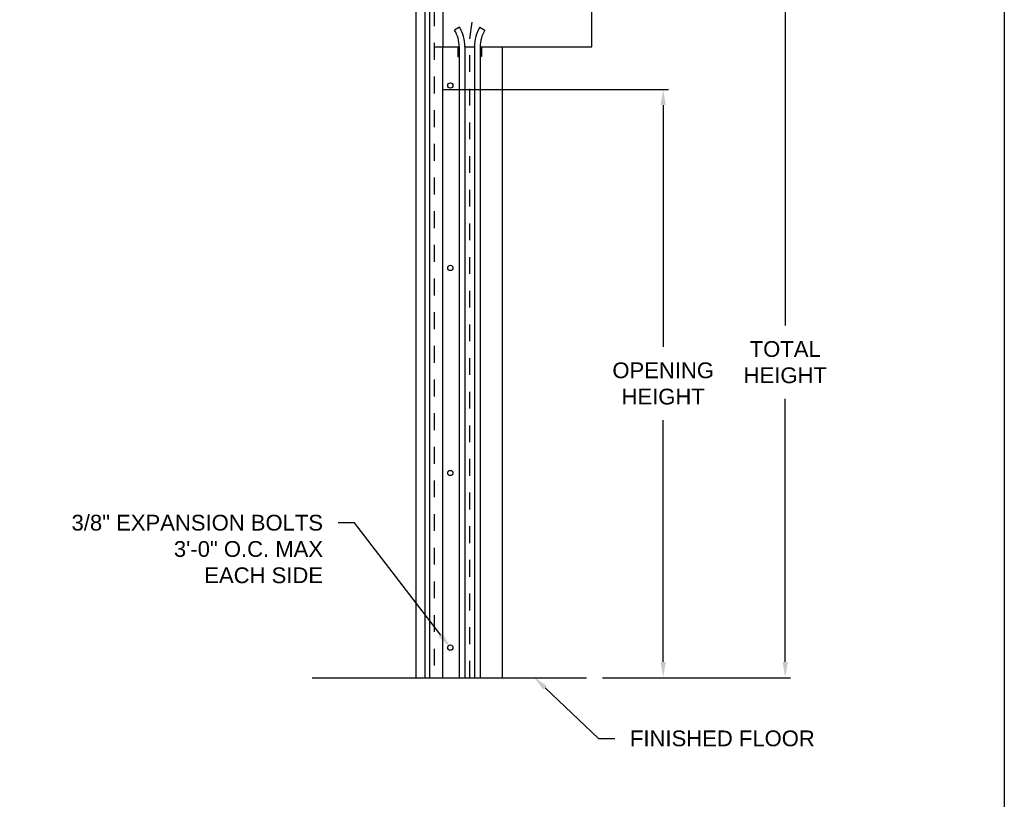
# Model space of a CAD drawing. Header units: inches. Extents: x 169.6 to 213.8, y 195 to 266.5.
# Tile 29 of 58: x 207.9 to 213.8, y 199.9 to 204.6. Entities that reach past the tile are written whole.
import ezdxf
from ezdxf import colors
from ezdxf.entities.mleader import LeaderData, LeaderLine
from ezdxf.math import Vec2, Vec3

# ---------------------------------------------------------------- set-up
doc = ezdxf.new("R2010")
doc.units = ezdxf.units.IN
doc.header["$LTSCALE"] = 0.25
doc.header["$MEASUREMENT"] = 0
doc.linetypes.add('HIDDEN', pattern=[0.375, 0.25, -0.125])
doc.linetypes.add('HIDDEN2', pattern=[0.1875, 0.125, -0.0625])
doc.layers.add('ANNOTATIONS', color=1, linetype='Continuous')
doc.layers.add('RHX RH F.O.H.', color=7, linetype='Continuous')
doc.styles.add('ARIAL', font='arial.ttf', dxfattribs={"height": 0.09375})
doc.dimstyles.new('STANDARD$0', dxfattribs={"dimtxt": 0.09375, "dimasz": 0.09375, "dimexe": 0.03125, "dimexo": 0.046875, "dimgap": 0.09, "dimtad": 0, "dimtih": 1, "dimtoh": 1, "dimdec": 4, "dimzin": 0, "dimdsep": 46, "dimtxsty": 'ARIAL', "dimcen": 0.09, "dimadec": 0, "dimazin": 0, "dimtfac": 1, "dimtdec": 4, "dimtofl": 0, "dimtmove": 0, "dimatfit": 1, "dimfxl": 1, "dimtolj": 1, "dimtzin": 0, "dimarcsym": 0})

# ---------------------------------------------------------------- blocks, each defined once
blk = doc.blocks.new('*D22')
at = {"layer": 'ANNOTATIONS', "color": 0, "lineweight": -2, "transparency": 16777216}
for p, q in [((210.4114, 204.1564), (211.7568, 204.1564)), ((211.7255, 204.0627), (211.7255, 202.6255)), ((211.7255, 200.7535), (211.7255, 202.1907)), ((211.3645, 200.6598), (211.7568, 200.6598))]:
    blk.add_line(p, q, dxfattribs=at)
at = {"layer": 'ANNOTATIONS', "color": 0, "transparency": 16777216}
for points in [[(211.7099, 204.0627), (211.7412, 204.0627), (211.7255, 204.1564)], [(211.7099, 200.7535), (211.7412, 200.7535), (211.7255, 200.6598)]]:
    blk.add_solid(points, dxfattribs=at)
at = {"layer": 'defpoints', "color": 0, "transparency": 16777216}
for p in [(210.3645, 204.1564), (211.7255, 204.1564), (211.3176, 200.6598)]:
    blk.add_point(p, dxfattribs=at)
at = {"layer": 'ANNOTATIONS', "color": 0, "transparency": 16777216, "insert": (211.7255, 202.4081), "char_height": 0.09375, "attachment_point": 5, "style": 'ARIAL'}
blk.add_mtext('\\A1;OPENING \\PHEIGHT', dxfattribs=at)
blk = doc.blocks.new('*D23')
at = {"layer": 'ANNOTATIONS', "color": 0, "lineweight": -2, "transparency": 16777216}
for p, q in [((211.3489, 205.4098), (212.4823, 205.4098)), ((212.451, 205.316), (212.451, 202.7522)), ((212.451, 200.7535), (212.451, 202.3174)), ((211.3645, 200.6598), (212.4823, 200.6598))]:
    blk.add_line(p, q, dxfattribs=at)
at = {"layer": 'ANNOTATIONS', "color": 0, "transparency": 16777216}
for points in [[(212.4354, 205.316), (212.4667, 205.316), (212.451, 205.4098)], [(212.4354, 200.7535), (212.4667, 200.7535), (212.451, 200.6598)]]:
    blk.add_solid(points, dxfattribs=at)
at = {"layer": 'defpoints', "color": 0, "transparency": 16777216}
for p in [(211.302, 205.4098), (211.3176, 200.6598), (212.451, 200.6598)]:
    blk.add_point(p, dxfattribs=at)
at = {"layer": 'ANNOTATIONS', "color": 0, "transparency": 16777216, "insert": (212.451, 202.5348), "char_height": 0.09375, "attachment_point": 5, "style": 'ARIAL'}
blk.add_mtext('\\A1;TOTAL\\PHEIGHT', dxfattribs=at)

msp = doc.modelspace()

# ---------------------------------------------------------------- linework, layer by layer
at = {"layer": 'defpoints'}
msp.add_lwpolyline([(213.75315, 195.04721), (194.28327, 195.04721), (194.28327, 207.78232), (213.75315, 207.78232)], close=True, dxfattribs=at)
at = {"layer": 'RHX RH F.O.H.', "linetype": 'Continuous'}
for p, q in [((210.2551, 206.12781), (210.2551, 200.65979)), ((210.309, 205.43201), (210.309, 200.65979)), ((210.3367, 205.43201), (210.3367, 200.65979)), ((210.41725, 204.40979), (210.41725, 205.40979)), ((211.30198, 204.40979), (211.30198, 205.40979)), ((210.515, 204.52538), (210.48609, 204.5084)), ((210.63583, 204.52538), (210.66474, 204.5084)), ((210.36448, 204.40979), (210.51291, 204.40979)), ((210.41481, 204.40979), (210.41481, 200.65979)), ((210.5051, 204.40979), (210.5051, 204.35129)), ((210.51291, 204.40979), (210.51291, 200.65979)), ((210.54644, 204.40979), (210.60439, 204.40979)), ((210.54644, 204.40979), (210.54644, 200.65979)), ((210.60439, 204.40979), (210.60439, 200.65979)), ((210.63791, 204.40979), (211.30198, 204.40979)), ((210.63791, 204.40979), (210.63791, 200.65979)), ((210.64573, 204.40979), (210.64573, 204.35129)), ((210.77073, 200.65979), (210.77073, 204.40979)), ((210.5051, 204.35129), (210.51291, 204.35129)), ((210.64573, 204.35129), (210.63791, 204.35129)), ((209.6395, 200.65979), (211.27073, 200.65979))]:
    msp.add_line(p, q, dxfattribs=at)
at = {"layer": 'RHX RH F.O.H.', "linetype": 'HIDDEN2'}
msp.add_line((210.36448, 205.43201), (210.36448, 200.65979), dxfattribs=at)
at = {"layer": 'RHX RH F.O.H.', "linetype": 'HIDDEN'}
for p, q in [((210.57541, 204.45768), (210.64837, 204.94119)), ((210.57541, 200.65979), (210.57541, 204.45768))]:
    msp.add_line(p, q, dxfattribs=at)
at = {"layer": 'RHX RH F.O.H.', "linetype": 'Continuous'}
for centre in [(210.46045, 204.1793), (210.46045, 203.09529), (210.46045, 201.87654), (210.46045, 200.83899)]:
    msp.add_circle(centre, 0.01562, dxfattribs=at)
for centre, radius, start, end in [((210.31827, 204.40979), 0.19465, 0, 30.436314), ((210.31827, 204.40979), 0.22817, 0, 30.436314), ((210.83256, 204.40979), 0.22817, 149.563686, 180), ((210.83256, 204.40979), 0.19465, 149.563686, 180)]:
    msp.add_arc(centre, radius, start, end, dxfattribs=at)

# ---------------------------------------------------------------- dimensions: what is measured, and where the dimension line sits
at = {"layer": 'ANNOTATIONS'}
dim = msp.add_linear_dim(base=(212.45104, 200.65979), p1=(211.30198, 205.40979), p2=(211.3176, 200.65979), angle=90, text='TOTAL\\PHEIGHT', dimstyle='STANDARD$0', dxfattribs=at)
dim.commit()
dim.dimension.update_dxf_attribs({"geometry": '*D23', "text_midpoint": (212.45104, 202.53479), "dimtype": 160})
dim = msp.add_linear_dim(base=(211.72555, 204.15643), p1=(211.3176, 200.65979), p2=(210.36448, 204.15643), angle=90, text='OPENING \\PHEIGHT', dimstyle='STANDARD$0', dxfattribs=at)
dim.commit()
dim.dimension.update_dxf_attribs({"geometry": '*D22', "text_midpoint": (211.72555, 202.40811)})

# ---------------------------------------------------------------- leaders
ml = msp.add_multileader_mtext('Standard', dxfattribs=at)
ml.set_content('3/8" EXPANSION BOLTS\\P3\'-0" O.C. MAX\\PEACH SIDE', color=256, style='ARIAL')
ml.set_leader_properties()
ml.build(insert=Vec2(0, 0))
ml.multileader.update_dxf_attribs({"dogleg_length": 0.36, "arrow_head_size": 0.09375})
ctx = ml.context
ctx.base_point, ctx.char_height, ctx.arrow_head_size, ctx.landing_gap_size, ctx.plane_origin = Vec3(208.13117, 201.58059), 0.09375, 0.09375, 0.09, Vec3(207.79387, 200.13752)
ctx.text_align_type = 2
notes = []
notes.append((ctx, [(1, (1, 1, 0), (209.89173, 201.58059), (-1, 0), 0.09796, [(0, [(210.46045, 200.83899)], 0, [])])]))
ctx.mtext.insert, ctx.mtext.width, ctx.mtext.alignment, ctx.mtext.flow_direction = Vec3(209.70377, 201.62826), 1.5321608, 3, 5
ml = msp.add_multileader_mtext('Standard', dxfattribs=at)
ml.set_content('FINISHED FLOOR', color=256, style='ARIAL')
ml.set_leader_properties()
ml.build(insert=Vec2(0, 0))
ml.multileader.update_dxf_attribs({"dogleg_length": 0.36, "arrow_head_size": 0.09375})
ctx = ml.context
ctx.base_point, ctx.char_height, ctx.arrow_head_size, ctx.landing_gap_size, ctx.plane_origin = Vec3(211.4381, 200.29872), 0.09375, 0.09375, 0.09, Vec3(210.65307, 199.86549)
notes.append((ctx, [(0, (1, 1, 0), (211.34015, 200.29872), (1, 0), 0.09796, [(0, [(210.95598, 200.66478)], 0, [])])]))
ctx.mtext.insert, ctx.mtext.flow_direction = Vec3(211.5281, 200.34639), 5
for ctx, leaders in notes:
    for number, flags, end, landing, length, lines in leaders:
        leader = LeaderData()
        leader.index, (leader.has_last_leader_line, leader.has_dogleg_vector, leader.attachment_direction) = number, flags
        leader.last_leader_point, leader.dogleg_vector, leader.dogleg_length = Vec3(end), Vec3(landing), length
        for number, points, colour, breaks in lines:
            line = LeaderLine()
            line.index, line.vertices, line.color, line.breaks = number, Vec3.list(points), colors.encode_raw_color(colour), breaks
            leader.lines.append(line)
        ctx.leaders.append(leader)

doc.saveas('drawing.dxf')
